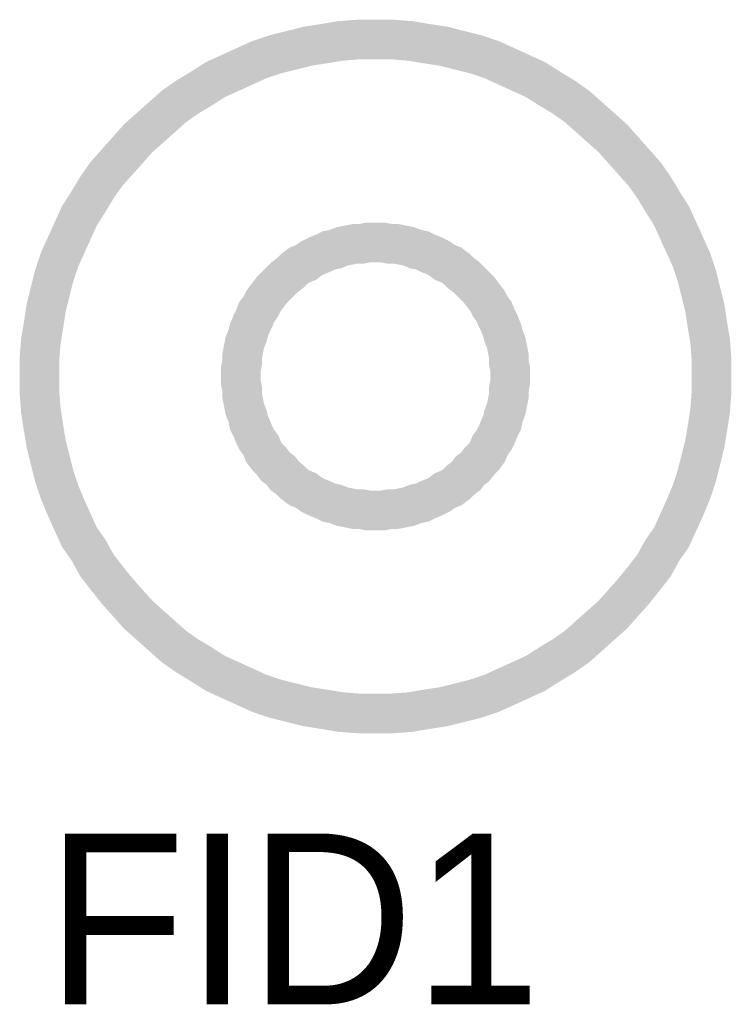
# Model space of a CAD drawing. Header units: inches. Extents: x 0 to 17, y 0 to 11.
# Tile 5 of 14: x 4 to 4.2, y 8.5 to 8.8. Entities that reach past the tile are written whole.
import ezdxf

# ---------------------------------------------------------------- set-up
doc = ezdxf.new("R2010")
doc.units = ezdxf.units.IN
doc.header["$MEASUREMENT"] = 0
doc.layers.add('Sheet', color=255, linetype='Continuous')

msp = doc.modelspace()

# ---------------------------------------------------------------- linework, layer by layer
at = {"layer": 'Sheet'}
for points in [[(4.00063, 8.70001, 0.0118, 0.0118, 0), (4.00063, 8.70516, 0.0118, 0.0118, 0), (4.00103, 8.71032, 0.0118, 0.0118, 0), (4.00182, 8.71507, 0.0118, 0.0118, 0), (4.00261, 8.72023, 0.0118, 0.0118, 0), (4.0038, 8.72499, 0.0118, 0.0118, 0), (4.00499, 8.72974, 0.0118, 0.0118, 0), (4.00658, 8.7345, 0.0118, 0.0118, 0), (4.00856, 8.73886, 0.0118, 0.0118, 0), (4.01054, 8.74322, 0.0118, 0.0118, 0), (4.01252, 8.74759, 0.0118, 0.0118, 0), (4.0153, 8.75195, 0.0118, 0.0118, 0), (4.01768, 8.75591, 0.0118, 0.0118, 0), (4.02045, 8.75988, 0.0118, 0.0118, 0), (4.02362, 8.76344, 0.0118, 0.0118, 0), (4.0268, 8.76701, 0.0118, 0.0118, 0), (4.02997, 8.77058, 0.0118, 0.0118, 0), (4.03354, 8.77375, 0.0118, 0.0118, 0), (4.0371, 8.77692, 0.0118, 0.0118, 0), (4.04067, 8.7801, 0.0118, 0.0118, 0), (4.04464, 8.78287, 0.0118, 0.0118, 0), (4.0486, 8.78525, 0.0118, 0.0118, 0), (4.05296, 8.78803, 0.0118, 0.0118, 0), (4.05732, 8.79001, 0.0118, 0.0118, 0), (4.06168, 8.79199, 0.0118, 0.0118, 0), (4.06604, 8.79397, 0.0118, 0.0118, 0), (4.0708, 8.79556, 0.0118, 0.0118, 0), (4.07556, 8.79675, 0.0118, 0.0118, 0), (4.08032, 8.79794, 0.0118, 0.0118, 0), (4.08547, 8.79873, 0.0118, 0.0118, 0), (4.09023, 8.79952, 0.0118, 0.0118, 0), (4.09538, 8.79992, 0.0118, 0.0118, 0), (4.10054, 8.79992, 0.0118, 0.0118, 0)], [(4.10054, 8.79992, 0.0118, 0.0118, 0), (4.10054, 8.79992, 0.0118, 0.0118, 0)], [(4.10054, 8.79992, 0.0118, 0.0118, 0), (4.10569, 8.79992, 0.0118, 0.0118, 0), (4.11084, 8.79952, 0.0118, 0.0118, 0), (4.1156, 8.79873, 0.0118, 0.0118, 0), (4.12076, 8.79794, 0.0118, 0.0118, 0), (4.12551, 8.79675, 0.0118, 0.0118, 0), (4.13027, 8.79556, 0.0118, 0.0118, 0), (4.13503, 8.79397, 0.0118, 0.0118, 0), (4.13939, 8.79199, 0.0118, 0.0118, 0), (4.14375, 8.79001, 0.0118, 0.0118, 0), (4.14811, 8.78803, 0.0118, 0.0118, 0), (4.15247, 8.78525, 0.0118, 0.0118, 0), (4.15644, 8.78287, 0.0118, 0.0118, 0), (4.1604, 8.7801, 0.0118, 0.0118, 0), (4.16397, 8.77692, 0.0118, 0.0118, 0), (4.16754, 8.77375, 0.0118, 0.0118, 0), (4.17111, 8.77058, 0.0118, 0.0118, 0), (4.17428, 8.76701, 0.0118, 0.0118, 0), (4.17745, 8.76344, 0.0118, 0.0118, 0), (4.18062, 8.75988, 0.0118, 0.0118, 0), (4.1834, 8.75591, 0.0118, 0.0118, 0), (4.18577, 8.75195, 0.0118, 0.0118, 0), (4.18855, 8.74759, 0.0118, 0.0118, 0), (4.19053, 8.74322, 0.0118, 0.0118, 0), (4.19251, 8.73886, 0.0118, 0.0118, 0), (4.1945, 8.7345, 0.0118, 0.0118, 0), (4.19608, 8.72974, 0.0118, 0.0118, 0), (4.19727, 8.72499, 0.0118, 0.0118, 0), (4.19846, 8.72023, 0.0118, 0.0118, 0), (4.19925, 8.71507, 0.0118, 0.0118, 0), (4.20005, 8.71032, 0.0118, 0.0118, 0), (4.20044, 8.70516, 0.0118, 0.0118, 0), (4.20044, 8.70001, 0.0118, 0.0118, 0)], [(4.00063, 8.70001, 0.0039, 0.0039, 0), (4.00063, 8.70516, 0.0039, 0.0039, 0), (4.00103, 8.71032, 0.0039, 0.0039, 0), (4.00182, 8.71507, 0.0039, 0.0039, 0), (4.00261, 8.72023, 0.0039, 0.0039, 0), (4.0038, 8.72499, 0.0039, 0.0039, 0), (4.00499, 8.72974, 0.0039, 0.0039, 0), (4.00658, 8.7345, 0.0039, 0.0039, 0), (4.00856, 8.73886, 0.0039, 0.0039, 0), (4.01054, 8.74322, 0.0039, 0.0039, 0), (4.01252, 8.74759, 0.0039, 0.0039, 0), (4.0153, 8.75195, 0.0039, 0.0039, 0), (4.01768, 8.75591, 0.0039, 0.0039, 0), (4.02045, 8.75988, 0.0039, 0.0039, 0), (4.02362, 8.76344, 0.0039, 0.0039, 0), (4.0268, 8.76701, 0.0039, 0.0039, 0), (4.02997, 8.77058, 0.0039, 0.0039, 0), (4.03354, 8.77375, 0.0039, 0.0039, 0), (4.0371, 8.77692, 0.0039, 0.0039, 0), (4.04067, 8.7801, 0.0039, 0.0039, 0), (4.04464, 8.78287, 0.0039, 0.0039, 0), (4.0486, 8.78525, 0.0039, 0.0039, 0), (4.05296, 8.78803, 0.0039, 0.0039, 0), (4.05732, 8.79001, 0.0039, 0.0039, 0), (4.06168, 8.79199, 0.0039, 0.0039, 0), (4.06604, 8.79397, 0.0039, 0.0039, 0), (4.0708, 8.79556, 0.0039, 0.0039, 0), (4.07556, 8.79675, 0.0039, 0.0039, 0), (4.08032, 8.79794, 0.0039, 0.0039, 0), (4.08547, 8.79873, 0.0039, 0.0039, 0), (4.09023, 8.79952, 0.0039, 0.0039, 0), (4.09538, 8.79992, 0.0039, 0.0039, 0), (4.10054, 8.79992, 0.0039, 0.0039, 0)], [(4.10054, 8.79992, 0.0039, 0.0039, 0), (4.10054, 8.79992, 0.0039, 0.0039, 0)], [(4.10054, 8.79992, 0.0039, 0.0039, 0), (4.10569, 8.79992, 0.0039, 0.0039, 0), (4.11084, 8.79952, 0.0039, 0.0039, 0), (4.1156, 8.79873, 0.0039, 0.0039, 0), (4.12076, 8.79794, 0.0039, 0.0039, 0), (4.12551, 8.79675, 0.0039, 0.0039, 0), (4.13027, 8.79556, 0.0039, 0.0039, 0), (4.13503, 8.79397, 0.0039, 0.0039, 0), (4.13939, 8.79199, 0.0039, 0.0039, 0), (4.14375, 8.79001, 0.0039, 0.0039, 0), (4.14811, 8.78803, 0.0039, 0.0039, 0), (4.15247, 8.78525, 0.0039, 0.0039, 0), (4.15644, 8.78287, 0.0039, 0.0039, 0), (4.1604, 8.7801, 0.0039, 0.0039, 0), (4.16397, 8.77692, 0.0039, 0.0039, 0), (4.16754, 8.77375, 0.0039, 0.0039, 0), (4.17111, 8.77058, 0.0039, 0.0039, 0), (4.17428, 8.76701, 0.0039, 0.0039, 0), (4.17745, 8.76344, 0.0039, 0.0039, 0), (4.18062, 8.75988, 0.0039, 0.0039, 0), (4.1834, 8.75591, 0.0039, 0.0039, 0), (4.18577, 8.75195, 0.0039, 0.0039, 0), (4.18855, 8.74759, 0.0039, 0.0039, 0), (4.19053, 8.74322, 0.0039, 0.0039, 0), (4.19251, 8.73886, 0.0039, 0.0039, 0), (4.1945, 8.7345, 0.0039, 0.0039, 0), (4.19608, 8.72974, 0.0039, 0.0039, 0), (4.19727, 8.72499, 0.0039, 0.0039, 0), (4.19846, 8.72023, 0.0039, 0.0039, 0), (4.19925, 8.71507, 0.0039, 0.0039, 0), (4.20005, 8.71032, 0.0039, 0.0039, 0), (4.20044, 8.70516, 0.0039, 0.0039, 0), (4.20044, 8.70001, 0.0039, 0.0039, 0)], [(4.06049, 8.70001, 0.0118, 0.0118, 0), (4.06049, 8.70199, 0.0118, 0.0118, 0), (4.06089, 8.70397, 0.0118, 0.0118, 0), (4.06089, 8.70595, 0.0118, 0.0118, 0), (4.06129, 8.70794, 0.0118, 0.0118, 0), (4.06168, 8.70992, 0.0118, 0.0118, 0), (4.06248, 8.7119, 0.0118, 0.0118, 0), (4.06287, 8.71349, 0.0118, 0.0118, 0), (4.06367, 8.71547, 0.0118, 0.0118, 0), (4.06446, 8.71706, 0.0118, 0.0118, 0), (4.06525, 8.71904, 0.0118, 0.0118, 0), (4.06644, 8.72062, 0.0118, 0.0118, 0), (4.06723, 8.72221, 0.0118, 0.0118, 0), (4.06842, 8.7238, 0.0118, 0.0118, 0), (4.06961, 8.72538, 0.0118, 0.0118, 0), (4.0708, 8.72657, 0.0118, 0.0118, 0), (4.07239, 8.72816, 0.0118, 0.0118, 0), (4.07358, 8.72935, 0.0118, 0.0118, 0), (4.07516, 8.73054, 0.0118, 0.0118, 0), (4.07635, 8.73173, 0.0118, 0.0118, 0), (4.07794, 8.73292, 0.0118, 0.0118, 0), (4.07992, 8.73371, 0.0118, 0.0118, 0), (4.08151, 8.7349, 0.0118, 0.0118, 0), (4.08309, 8.73569, 0.0118, 0.0118, 0), (4.08507, 8.73648, 0.0118, 0.0118, 0), (4.08666, 8.73728, 0.0118, 0.0118, 0), (4.08864, 8.73767, 0.0118, 0.0118, 0), (4.09063, 8.73847, 0.0118, 0.0118, 0), (4.09261, 8.73886, 0.0118, 0.0118, 0), (4.09459, 8.73926, 0.0118, 0.0118, 0), (4.09657, 8.73926, 0.0118, 0.0118, 0), (4.09855, 8.73966, 0.0118, 0.0118, 0), (4.10054, 8.73966, 0.0118, 0.0118, 0)], [(4.10054, 8.73966, 0.0118, 0.0118, 0), (4.10054, 8.73966, 0.0118, 0.0118, 0)], [(4.10054, 8.73966, 0.0118, 0.0118, 0), (4.10252, 8.73966, 0.0118, 0.0118, 0), (4.1045, 8.73926, 0.0118, 0.0118, 0), (4.10648, 8.73926, 0.0118, 0.0118, 0), (4.10847, 8.73886, 0.0118, 0.0118, 0), (4.11045, 8.73847, 0.0118, 0.0118, 0), (4.11243, 8.73767, 0.0118, 0.0118, 0), (4.11441, 8.73728, 0.0118, 0.0118, 0), (4.116, 8.73648, 0.0118, 0.0118, 0), (4.11798, 8.73569, 0.0118, 0.0118, 0), (4.11957, 8.7349, 0.0118, 0.0118, 0), (4.12115, 8.73371, 0.0118, 0.0118, 0), (4.12313, 8.73292, 0.0118, 0.0118, 0), (4.12472, 8.73173, 0.0118, 0.0118, 0), (4.12591, 8.73054, 0.0118, 0.0118, 0), (4.1275, 8.72935, 0.0118, 0.0118, 0), (4.12868, 8.72816, 0.0118, 0.0118, 0), (4.13027, 8.72657, 0.0118, 0.0118, 0), (4.13146, 8.72538, 0.0118, 0.0118, 0), (4.13265, 8.7238, 0.0118, 0.0118, 0), (4.13384, 8.72221, 0.0118, 0.0118, 0), (4.13463, 8.72062, 0.0118, 0.0118, 0), (4.13582, 8.71904, 0.0118, 0.0118, 0), (4.13661, 8.71706, 0.0118, 0.0118, 0), (4.13741, 8.71547, 0.0118, 0.0118, 0), (4.1382, 8.71349, 0.0118, 0.0118, 0), (4.1386, 8.7119, 0.0118, 0.0118, 0), (4.13939, 8.70992, 0.0118, 0.0118, 0), (4.13979, 8.70794, 0.0118, 0.0118, 0), (4.14018, 8.70595, 0.0118, 0.0118, 0), (4.14018, 8.70397, 0.0118, 0.0118, 0), (4.14058, 8.70199, 0.0118, 0.0118, 0), (4.14058, 8.70001, 0.0118, 0.0118, 0)], [(4.06049, 8.70001, 0.0039, 0.0039, 0), (4.06049, 8.70199, 0.0039, 0.0039, 0), (4.06089, 8.70397, 0.0039, 0.0039, 0), (4.06089, 8.70595, 0.0039, 0.0039, 0), (4.06129, 8.70794, 0.0039, 0.0039, 0), (4.06168, 8.70992, 0.0039, 0.0039, 0), (4.06248, 8.7119, 0.0039, 0.0039, 0), (4.06287, 8.71349, 0.0039, 0.0039, 0), (4.06367, 8.71547, 0.0039, 0.0039, 0), (4.06446, 8.71706, 0.0039, 0.0039, 0), (4.06525, 8.71904, 0.0039, 0.0039, 0), (4.06644, 8.72062, 0.0039, 0.0039, 0), (4.06723, 8.72221, 0.0039, 0.0039, 0), (4.06842, 8.7238, 0.0039, 0.0039, 0), (4.06961, 8.72538, 0.0039, 0.0039, 0), (4.0708, 8.72657, 0.0039, 0.0039, 0), (4.07239, 8.72816, 0.0039, 0.0039, 0), (4.07358, 8.72935, 0.0039, 0.0039, 0), (4.07516, 8.73054, 0.0039, 0.0039, 0), (4.07635, 8.73173, 0.0039, 0.0039, 0), (4.07794, 8.73292, 0.0039, 0.0039, 0), (4.07992, 8.73371, 0.0039, 0.0039, 0), (4.08151, 8.7349, 0.0039, 0.0039, 0), (4.08309, 8.73569, 0.0039, 0.0039, 0), (4.08507, 8.73648, 0.0039, 0.0039, 0), (4.08666, 8.73728, 0.0039, 0.0039, 0), (4.08864, 8.73767, 0.0039, 0.0039, 0), (4.09063, 8.73847, 0.0039, 0.0039, 0), (4.09261, 8.73886, 0.0039, 0.0039, 0), (4.09459, 8.73926, 0.0039, 0.0039, 0), (4.09657, 8.73926, 0.0039, 0.0039, 0), (4.09855, 8.73966, 0.0039, 0.0039, 0), (4.10054, 8.73966, 0.0039, 0.0039, 0)], [(4.10054, 8.73966, 0.0039, 0.0039, 0), (4.10054, 8.73966, 0.0039, 0.0039, 0)], [(4.10054, 8.73966, 0.0039, 0.0039, 0), (4.10252, 8.73966, 0.0039, 0.0039, 0), (4.1045, 8.73926, 0.0039, 0.0039, 0), (4.10648, 8.73926, 0.0039, 0.0039, 0), (4.10847, 8.73886, 0.0039, 0.0039, 0), (4.11045, 8.73847, 0.0039, 0.0039, 0), (4.11243, 8.73767, 0.0039, 0.0039, 0), (4.11441, 8.73728, 0.0039, 0.0039, 0), (4.116, 8.73648, 0.0039, 0.0039, 0), (4.11798, 8.73569, 0.0039, 0.0039, 0), (4.11957, 8.7349, 0.0039, 0.0039, 0), (4.12115, 8.73371, 0.0039, 0.0039, 0), (4.12313, 8.73292, 0.0039, 0.0039, 0), (4.12472, 8.73173, 0.0039, 0.0039, 0), (4.12591, 8.73054, 0.0039, 0.0039, 0), (4.1275, 8.72935, 0.0039, 0.0039, 0), (4.12868, 8.72816, 0.0039, 0.0039, 0), (4.13027, 8.72657, 0.0039, 0.0039, 0), (4.13146, 8.72538, 0.0039, 0.0039, 0), (4.13265, 8.7238, 0.0039, 0.0039, 0), (4.13384, 8.72221, 0.0039, 0.0039, 0), (4.13463, 8.72062, 0.0039, 0.0039, 0), (4.13582, 8.71904, 0.0039, 0.0039, 0), (4.13661, 8.71706, 0.0039, 0.0039, 0), (4.13741, 8.71547, 0.0039, 0.0039, 0), (4.1382, 8.71349, 0.0039, 0.0039, 0), (4.1386, 8.7119, 0.0039, 0.0039, 0), (4.13939, 8.70992, 0.0039, 0.0039, 0), (4.13979, 8.70794, 0.0039, 0.0039, 0), (4.14018, 8.70595, 0.0039, 0.0039, 0), (4.14018, 8.70397, 0.0039, 0.0039, 0), (4.14058, 8.70199, 0.0039, 0.0039, 0), (4.14058, 8.70001, 0.0039, 0.0039, 0)], [(4.10054, 8.5997, 0.0118, 0.0118, 0), (4.09538, 8.5997, 0.0118, 0.0118, 0), (4.09023, 8.60009, 0.0118, 0.0118, 0), (4.08547, 8.60089, 0.0118, 0.0118, 0), (4.08032, 8.60168, 0.0118, 0.0118, 0), (4.07556, 8.60287, 0.0118, 0.0118, 0), (4.0708, 8.60406, 0.0118, 0.0118, 0), (4.06604, 8.60564, 0.0118, 0.0118, 0), (4.06168, 8.60763, 0.0118, 0.0118, 0), (4.05732, 8.60961, 0.0118, 0.0118, 0), (4.05296, 8.61159, 0.0118, 0.0118, 0), (4.0486, 8.61437, 0.0118, 0.0118, 0), (4.04464, 8.61675, 0.0118, 0.0118, 0), (4.04067, 8.61952, 0.0118, 0.0118, 0), (4.0371, 8.62269, 0.0118, 0.0118, 0), (4.03354, 8.62587, 0.0118, 0.0118, 0), (4.02997, 8.62904, 0.0118, 0.0118, 0), (4.0268, 8.63261, 0.0118, 0.0118, 0), (4.02362, 8.63617, 0.0118, 0.0118, 0), (4.02045, 8.64014, 0.0118, 0.0118, 0), (4.01768, 8.64371, 0.0118, 0.0118, 0), (4.0153, 8.64807, 0.0118, 0.0118, 0), (4.01252, 8.65203, 0.0118, 0.0118, 0), (4.01054, 8.65639, 0.0118, 0.0118, 0), (4.00856, 8.66076, 0.0118, 0.0118, 0), (4.00658, 8.66551, 0.0118, 0.0118, 0), (4.00499, 8.67027, 0.0118, 0.0118, 0), (4.0038, 8.67503, 0.0118, 0.0118, 0), (4.00261, 8.67979, 0.0118, 0.0118, 0), (4.00182, 8.68454, 0.0118, 0.0118, 0), (4.00103, 8.6897, 0.0118, 0.0118, 0), (4.00063, 8.69485, 0.0118, 0.0118, 0), (4.00063, 8.70001, 0.0118, 0.0118, 0)], [(4.00063, 8.70001, 0.0118, 0.0118, 0), (4.00063, 8.70001, 0.0118, 0.0118, 0)], [(4.10054, 8.65996, 0.0118, 0.0118, 0), (4.09855, 8.65996, 0.0118, 0.0118, 0), (4.09657, 8.66036, 0.0118, 0.0118, 0), (4.09459, 8.66036, 0.0118, 0.0118, 0), (4.09261, 8.66076, 0.0118, 0.0118, 0), (4.09063, 8.66115, 0.0118, 0.0118, 0), (4.08864, 8.66194, 0.0118, 0.0118, 0), (4.08666, 8.66234, 0.0118, 0.0118, 0), (4.08507, 8.66313, 0.0118, 0.0118, 0), (4.08309, 8.66393, 0.0118, 0.0118, 0), (4.08151, 8.66472, 0.0118, 0.0118, 0), (4.07992, 8.66591, 0.0118, 0.0118, 0), (4.07794, 8.6667, 0.0118, 0.0118, 0), (4.07635, 8.66789, 0.0118, 0.0118, 0), (4.07516, 8.66908, 0.0118, 0.0118, 0), (4.07358, 8.67027, 0.0118, 0.0118, 0), (4.07239, 8.67186, 0.0118, 0.0118, 0), (4.0708, 8.67305, 0.0118, 0.0118, 0), (4.06961, 8.67463, 0.0118, 0.0118, 0), (4.06842, 8.67582, 0.0118, 0.0118, 0), (4.06723, 8.67741, 0.0118, 0.0118, 0), (4.06644, 8.67939, 0.0118, 0.0118, 0), (4.06525, 8.68098, 0.0118, 0.0118, 0), (4.06446, 8.68256, 0.0118, 0.0118, 0), (4.06367, 8.68454, 0.0118, 0.0118, 0), (4.06287, 8.68613, 0.0118, 0.0118, 0), (4.06248, 8.68811, 0.0118, 0.0118, 0), (4.06168, 8.6901, 0.0118, 0.0118, 0), (4.06129, 8.69208, 0.0118, 0.0118, 0), (4.06089, 8.69406, 0.0118, 0.0118, 0), (4.06089, 8.69604, 0.0118, 0.0118, 0), (4.06049, 8.69802, 0.0118, 0.0118, 0), (4.06049, 8.70001, 0.0118, 0.0118, 0)], [(4.06049, 8.70001, 0.0118, 0.0118, 0), (4.06049, 8.70001, 0.0118, 0.0118, 0)], [(4.20044, 8.70001, 0.0118, 0.0118, 0), (4.20044, 8.69485, 0.0118, 0.0118, 0), (4.20005, 8.6897, 0.0118, 0.0118, 0), (4.19925, 8.68454, 0.0118, 0.0118, 0), (4.19846, 8.67979, 0.0118, 0.0118, 0), (4.19727, 8.67503, 0.0118, 0.0118, 0), (4.19608, 8.67027, 0.0118, 0.0118, 0), (4.1945, 8.66551, 0.0118, 0.0118, 0), (4.19251, 8.66076, 0.0118, 0.0118, 0), (4.19053, 8.65639, 0.0118, 0.0118, 0), (4.18855, 8.65203, 0.0118, 0.0118, 0), (4.18577, 8.64807, 0.0118, 0.0118, 0), (4.1834, 8.64371, 0.0118, 0.0118, 0), (4.18062, 8.64014, 0.0118, 0.0118, 0), (4.17745, 8.63617, 0.0118, 0.0118, 0), (4.17428, 8.63261, 0.0118, 0.0118, 0), (4.17111, 8.62904, 0.0118, 0.0118, 0), (4.16754, 8.62587, 0.0118, 0.0118, 0), (4.16397, 8.62269, 0.0118, 0.0118, 0), (4.1604, 8.61952, 0.0118, 0.0118, 0), (4.15644, 8.61675, 0.0118, 0.0118, 0), (4.15247, 8.61437, 0.0118, 0.0118, 0), (4.14811, 8.61159, 0.0118, 0.0118, 0), (4.14375, 8.60961, 0.0118, 0.0118, 0), (4.13939, 8.60763, 0.0118, 0.0118, 0), (4.13503, 8.60564, 0.0118, 0.0118, 0), (4.13027, 8.60406, 0.0118, 0.0118, 0), (4.12551, 8.60287, 0.0118, 0.0118, 0), (4.12076, 8.60168, 0.0118, 0.0118, 0), (4.1156, 8.60089, 0.0118, 0.0118, 0), (4.11084, 8.60009, 0.0118, 0.0118, 0), (4.10569, 8.5997, 0.0118, 0.0118, 0), (4.10054, 8.5997, 0.0118, 0.0118, 0)], [(4.14058, 8.70001, 0.0118, 0.0118, 0), (4.14058, 8.69802, 0.0118, 0.0118, 0), (4.14018, 8.69604, 0.0118, 0.0118, 0), (4.14018, 8.69406, 0.0118, 0.0118, 0), (4.13979, 8.69208, 0.0118, 0.0118, 0), (4.13939, 8.6901, 0.0118, 0.0118, 0), (4.1386, 8.68811, 0.0118, 0.0118, 0), (4.1382, 8.68613, 0.0118, 0.0118, 0), (4.13741, 8.68454, 0.0118, 0.0118, 0), (4.13661, 8.68256, 0.0118, 0.0118, 0), (4.13582, 8.68098, 0.0118, 0.0118, 0), (4.13463, 8.67939, 0.0118, 0.0118, 0), (4.13384, 8.67741, 0.0118, 0.0118, 0), (4.13265, 8.67582, 0.0118, 0.0118, 0), (4.13146, 8.67463, 0.0118, 0.0118, 0), (4.13027, 8.67305, 0.0118, 0.0118, 0), (4.12868, 8.67186, 0.0118, 0.0118, 0), (4.1275, 8.67027, 0.0118, 0.0118, 0), (4.12591, 8.66908, 0.0118, 0.0118, 0), (4.12472, 8.66789, 0.0118, 0.0118, 0), (4.12313, 8.6667, 0.0118, 0.0118, 0), (4.12115, 8.66591, 0.0118, 0.0118, 0), (4.11957, 8.66472, 0.0118, 0.0118, 0), (4.11798, 8.66393, 0.0118, 0.0118, 0), (4.116, 8.66313, 0.0118, 0.0118, 0), (4.11441, 8.66234, 0.0118, 0.0118, 0), (4.11243, 8.66194, 0.0118, 0.0118, 0), (4.11045, 8.66115, 0.0118, 0.0118, 0), (4.10847, 8.66076, 0.0118, 0.0118, 0), (4.10648, 8.66036, 0.0118, 0.0118, 0), (4.1045, 8.66036, 0.0118, 0.0118, 0), (4.10252, 8.65996, 0.0118, 0.0118, 0), (4.10054, 8.65996, 0.0118, 0.0118, 0)], [(4.14058, 8.70001, 0.0118, 0.0118, 0), (4.14058, 8.70001, 0.0118, 0.0118, 0), (4.14058, 8.70001, 0.0118, 0.0118, 0), (4.14058, 8.70001, 0.0118, 0.0118, 0), (4.14058, 8.70001, 0.0118, 0.0118, 0), (4.14058, 8.70001, 0.0118, 0.0118, 0), (4.14058, 8.70001, 0.0118, 0.0118, 0), (4.14058, 8.70001, 0.0118, 0.0118, 0), (4.14058, 8.70001, 0.0118, 0.0118, 0), (4.14058, 8.70001, 0.0118, 0.0118, 0), (4.14058, 8.70001, 0.0118, 0.0118, 0), (4.14058, 8.70001, 0.0118, 0.0118, 0), (4.14058, 8.70001, 0.0118, 0.0118, 0), (4.14058, 8.70001, 0.0118, 0.0118, 0), (4.14058, 8.70001, 0.0118, 0.0118, 0), (4.14058, 8.70001, 0.0118, 0.0118, 0), (4.14058, 8.70001, 0.0118, 0.0118, 0), (4.14058, 8.70001, 0.0118, 0.0118, 0), (4.14058, 8.70001, 0.0118, 0.0118, 0), (4.14058, 8.70001, 0.0118, 0.0118, 0), (4.14058, 8.70001, 0.0118, 0.0118, 0), (4.14058, 8.70001, 0.0118, 0.0118, 0), (4.14058, 8.70001, 0.0118, 0.0118, 0), (4.14058, 8.70001, 0.0118, 0.0118, 0), (4.14058, 8.70001, 0.0118, 0.0118, 0), (4.14058, 8.70001, 0.0118, 0.0118, 0), (4.14058, 8.70001, 0.0118, 0.0118, 0), (4.14058, 8.70001, 0.0118, 0.0118, 0), (4.14058, 8.70001, 0.0118, 0.0118, 0), (4.14058, 8.70001, 0.0118, 0.0118, 0), (4.14058, 8.70001, 0.0118, 0.0118, 0), (4.14058, 8.70001, 0.0118, 0.0118, 0), (4.14058, 8.70001, 0.0118, 0.0118, 0)], [(4.14058, 8.70001, 0.0118, 0.0118, 0), (4.14058, 8.70001, 0.0118, 0.0118, 0)], [(4.20044, 8.70001, 0.0118, 0.0118, 0), (4.20044, 8.70001, 0.0118, 0.0118, 0), (4.20044, 8.70001, 0.0118, 0.0118, 0), (4.20044, 8.70001, 0.0118, 0.0118, 0), (4.20044, 8.70001, 0.0118, 0.0118, 0), (4.20044, 8.70001, 0.0118, 0.0118, 0), (4.20044, 8.70001, 0.0118, 0.0118, 0), (4.20044, 8.70001, 0.0118, 0.0118, 0), (4.20044, 8.70001, 0.0118, 0.0118, 0), (4.20044, 8.70001, 0.0118, 0.0118, 0), (4.20044, 8.70001, 0.0118, 0.0118, 0), (4.20044, 8.70001, 0.0118, 0.0118, 0), (4.20044, 8.70001, 0.0118, 0.0118, 0), (4.20044, 8.70001, 0.0118, 0.0118, 0), (4.20044, 8.70001, 0.0118, 0.0118, 0), (4.20044, 8.70001, 0.0118, 0.0118, 0), (4.20044, 8.70001, 0.0118, 0.0118, 0), (4.20044, 8.70001, 0.0118, 0.0118, 0), (4.20044, 8.70001, 0.0118, 0.0118, 0), (4.20044, 8.70001, 0.0118, 0.0118, 0), (4.20044, 8.70001, 0.0118, 0.0118, 0), (4.20044, 8.70001, 0.0118, 0.0118, 0), (4.20044, 8.70001, 0.0118, 0.0118, 0), (4.20044, 8.70001, 0.0118, 0.0118, 0), (4.20044, 8.70001, 0.0118, 0.0118, 0), (4.20044, 8.70001, 0.0118, 0.0118, 0), (4.20044, 8.70001, 0.0118, 0.0118, 0), (4.20044, 8.70001, 0.0118, 0.0118, 0), (4.20044, 8.70001, 0.0118, 0.0118, 0), (4.20044, 8.70001, 0.0118, 0.0118, 0), (4.20044, 8.70001, 0.0118, 0.0118, 0), (4.20044, 8.70001, 0.0118, 0.0118, 0), (4.20044, 8.70001, 0.0118, 0.0118, 0)], [(4.20044, 8.70001, 0.0118, 0.0118, 0), (4.20044, 8.70001, 0.0118, 0.0118, 0)], [(4.10054, 8.5997, 0.0039, 0.0039, 0), (4.09538, 8.5997, 0.0039, 0.0039, 0), (4.09023, 8.60009, 0.0039, 0.0039, 0), (4.08547, 8.60089, 0.0039, 0.0039, 0), (4.08032, 8.60168, 0.0039, 0.0039, 0), (4.07556, 8.60287, 0.0039, 0.0039, 0), (4.0708, 8.60406, 0.0039, 0.0039, 0), (4.06604, 8.60564, 0.0039, 0.0039, 0), (4.06168, 8.60763, 0.0039, 0.0039, 0), (4.05732, 8.60961, 0.0039, 0.0039, 0), (4.05296, 8.61159, 0.0039, 0.0039, 0), (4.0486, 8.61437, 0.0039, 0.0039, 0), (4.04464, 8.61675, 0.0039, 0.0039, 0), (4.04067, 8.61952, 0.0039, 0.0039, 0), (4.0371, 8.62269, 0.0039, 0.0039, 0), (4.03354, 8.62587, 0.0039, 0.0039, 0), (4.02997, 8.62904, 0.0039, 0.0039, 0), (4.0268, 8.63261, 0.0039, 0.0039, 0), (4.02362, 8.63617, 0.0039, 0.0039, 0), (4.02045, 8.64014, 0.0039, 0.0039, 0), (4.01768, 8.64371, 0.0039, 0.0039, 0), (4.0153, 8.64807, 0.0039, 0.0039, 0), (4.01252, 8.65203, 0.0039, 0.0039, 0), (4.01054, 8.65639, 0.0039, 0.0039, 0), (4.00856, 8.66076, 0.0039, 0.0039, 0), (4.00658, 8.66551, 0.0039, 0.0039, 0), (4.00499, 8.67027, 0.0039, 0.0039, 0), (4.0038, 8.67503, 0.0039, 0.0039, 0), (4.00261, 8.67979, 0.0039, 0.0039, 0), (4.00182, 8.68454, 0.0039, 0.0039, 0), (4.00103, 8.6897, 0.0039, 0.0039, 0), (4.00063, 8.69485, 0.0039, 0.0039, 0), (4.00063, 8.70001, 0.0039, 0.0039, 0)], [(4.00063, 8.70001, 0.0039, 0.0039, 0), (4.00063, 8.70001, 0.0039, 0.0039, 0)], [(4.10054, 8.65996, 0.0039, 0.0039, 0), (4.09855, 8.65996, 0.0039, 0.0039, 0), (4.09657, 8.66036, 0.0039, 0.0039, 0), (4.09459, 8.66036, 0.0039, 0.0039, 0), (4.09261, 8.66076, 0.0039, 0.0039, 0), (4.09063, 8.66115, 0.0039, 0.0039, 0), (4.08864, 8.66194, 0.0039, 0.0039, 0), (4.08666, 8.66234, 0.0039, 0.0039, 0), (4.08507, 8.66313, 0.0039, 0.0039, 0), (4.08309, 8.66393, 0.0039, 0.0039, 0), (4.08151, 8.66472, 0.0039, 0.0039, 0), (4.07992, 8.66591, 0.0039, 0.0039, 0), (4.07794, 8.6667, 0.0039, 0.0039, 0), (4.07635, 8.66789, 0.0039, 0.0039, 0), (4.07516, 8.66908, 0.0039, 0.0039, 0), (4.07358, 8.67027, 0.0039, 0.0039, 0), (4.07239, 8.67186, 0.0039, 0.0039, 0), (4.0708, 8.67305, 0.0039, 0.0039, 0), (4.06961, 8.67463, 0.0039, 0.0039, 0), (4.06842, 8.67582, 0.0039, 0.0039, 0), (4.06723, 8.67741, 0.0039, 0.0039, 0), (4.06644, 8.67939, 0.0039, 0.0039, 0), (4.06525, 8.68098, 0.0039, 0.0039, 0), (4.06446, 8.68256, 0.0039, 0.0039, 0), (4.06367, 8.68454, 0.0039, 0.0039, 0), (4.06287, 8.68613, 0.0039, 0.0039, 0), (4.06248, 8.68811, 0.0039, 0.0039, 0), (4.06168, 8.6901, 0.0039, 0.0039, 0), (4.06129, 8.69208, 0.0039, 0.0039, 0), (4.06089, 8.69406, 0.0039, 0.0039, 0), (4.06089, 8.69604, 0.0039, 0.0039, 0), (4.06049, 8.69802, 0.0039, 0.0039, 0), (4.06049, 8.70001, 0.0039, 0.0039, 0)], [(4.06049, 8.70001, 0.0039, 0.0039, 0), (4.06049, 8.70001, 0.0039, 0.0039, 0)], [(4.20044, 8.70001, 0.0039, 0.0039, 0), (4.20044, 8.69485, 0.0039, 0.0039, 0), (4.20005, 8.6897, 0.0039, 0.0039, 0), (4.19925, 8.68454, 0.0039, 0.0039, 0), (4.19846, 8.67979, 0.0039, 0.0039, 0), (4.19727, 8.67503, 0.0039, 0.0039, 0), (4.19608, 8.67027, 0.0039, 0.0039, 0), (4.1945, 8.66551, 0.0039, 0.0039, 0), (4.19251, 8.66076, 0.0039, 0.0039, 0), (4.19053, 8.65639, 0.0039, 0.0039, 0), (4.18855, 8.65203, 0.0039, 0.0039, 0), (4.18577, 8.64807, 0.0039, 0.0039, 0), (4.1834, 8.64371, 0.0039, 0.0039, 0), (4.18062, 8.64014, 0.0039, 0.0039, 0), (4.17745, 8.63617, 0.0039, 0.0039, 0), (4.17428, 8.63261, 0.0039, 0.0039, 0), (4.17111, 8.62904, 0.0039, 0.0039, 0), (4.16754, 8.62587, 0.0039, 0.0039, 0), (4.16397, 8.62269, 0.0039, 0.0039, 0), (4.1604, 8.61952, 0.0039, 0.0039, 0), (4.15644, 8.61675, 0.0039, 0.0039, 0), (4.15247, 8.61437, 0.0039, 0.0039, 0), (4.14811, 8.61159, 0.0039, 0.0039, 0), (4.14375, 8.60961, 0.0039, 0.0039, 0), (4.13939, 8.60763, 0.0039, 0.0039, 0), (4.13503, 8.60564, 0.0039, 0.0039, 0), (4.13027, 8.60406, 0.0039, 0.0039, 0), (4.12551, 8.60287, 0.0039, 0.0039, 0), (4.12076, 8.60168, 0.0039, 0.0039, 0), (4.1156, 8.60089, 0.0039, 0.0039, 0), (4.11084, 8.60009, 0.0039, 0.0039, 0), (4.10569, 8.5997, 0.0039, 0.0039, 0), (4.10054, 8.5997, 0.0039, 0.0039, 0)], [(4.14058, 8.70001, 0.0039, 0.0039, 0), (4.14058, 8.69802, 0.0039, 0.0039, 0), (4.14018, 8.69604, 0.0039, 0.0039, 0), (4.14018, 8.69406, 0.0039, 0.0039, 0), (4.13979, 8.69208, 0.0039, 0.0039, 0), (4.13939, 8.6901, 0.0039, 0.0039, 0), (4.1386, 8.68811, 0.0039, 0.0039, 0), (4.1382, 8.68613, 0.0039, 0.0039, 0), (4.13741, 8.68454, 0.0039, 0.0039, 0), (4.13661, 8.68256, 0.0039, 0.0039, 0), (4.13582, 8.68098, 0.0039, 0.0039, 0), (4.13463, 8.67939, 0.0039, 0.0039, 0), (4.13384, 8.67741, 0.0039, 0.0039, 0), (4.13265, 8.67582, 0.0039, 0.0039, 0), (4.13146, 8.67463, 0.0039, 0.0039, 0), (4.13027, 8.67305, 0.0039, 0.0039, 0), (4.12868, 8.67186, 0.0039, 0.0039, 0), (4.1275, 8.67027, 0.0039, 0.0039, 0), (4.12591, 8.66908, 0.0039, 0.0039, 0), (4.12472, 8.66789, 0.0039, 0.0039, 0), (4.12313, 8.6667, 0.0039, 0.0039, 0), (4.12115, 8.66591, 0.0039, 0.0039, 0), (4.11957, 8.66472, 0.0039, 0.0039, 0), (4.11798, 8.66393, 0.0039, 0.0039, 0), (4.116, 8.66313, 0.0039, 0.0039, 0), (4.11441, 8.66234, 0.0039, 0.0039, 0), (4.11243, 8.66194, 0.0039, 0.0039, 0), (4.11045, 8.66115, 0.0039, 0.0039, 0), (4.10847, 8.66076, 0.0039, 0.0039, 0), (4.10648, 8.66036, 0.0039, 0.0039, 0), (4.1045, 8.66036, 0.0039, 0.0039, 0), (4.10252, 8.65996, 0.0039, 0.0039, 0), (4.10054, 8.65996, 0.0039, 0.0039, 0)], [(4.14058, 8.70001, 0.0039, 0.0039, 0), (4.14058, 8.70001, 0.0039, 0.0039, 0), (4.14058, 8.70001, 0.0039, 0.0039, 0), (4.14058, 8.70001, 0.0039, 0.0039, 0), (4.14058, 8.70001, 0.0039, 0.0039, 0), (4.14058, 8.70001, 0.0039, 0.0039, 0), (4.14058, 8.70001, 0.0039, 0.0039, 0), (4.14058, 8.70001, 0.0039, 0.0039, 0), (4.14058, 8.70001, 0.0039, 0.0039, 0), (4.14058, 8.70001, 0.0039, 0.0039, 0), (4.14058, 8.70001, 0.0039, 0.0039, 0), (4.14058, 8.70001, 0.0039, 0.0039, 0), (4.14058, 8.70001, 0.0039, 0.0039, 0), (4.14058, 8.70001, 0.0039, 0.0039, 0), (4.14058, 8.70001, 0.0039, 0.0039, 0), (4.14058, 8.70001, 0.0039, 0.0039, 0), (4.14058, 8.70001, 0.0039, 0.0039, 0), (4.14058, 8.70001, 0.0039, 0.0039, 0), (4.14058, 8.70001, 0.0039, 0.0039, 0), (4.14058, 8.70001, 0.0039, 0.0039, 0), (4.14058, 8.70001, 0.0039, 0.0039, 0), (4.14058, 8.70001, 0.0039, 0.0039, 0), (4.14058, 8.70001, 0.0039, 0.0039, 0), (4.14058, 8.70001, 0.0039, 0.0039, 0), (4.14058, 8.70001, 0.0039, 0.0039, 0), (4.14058, 8.70001, 0.0039, 0.0039, 0), (4.14058, 8.70001, 0.0039, 0.0039, 0), (4.14058, 8.70001, 0.0039, 0.0039, 0), (4.14058, 8.70001, 0.0039, 0.0039, 0), (4.14058, 8.70001, 0.0039, 0.0039, 0), (4.14058, 8.70001, 0.0039, 0.0039, 0), (4.14058, 8.70001, 0.0039, 0.0039, 0), (4.14058, 8.70001, 0.0039, 0.0039, 0)], [(4.14058, 8.70001, 0.0039, 0.0039, 0), (4.14058, 8.70001, 0.0039, 0.0039, 0)], [(4.20044, 8.70001, 0.0039, 0.0039, 0), (4.20044, 8.70001, 0.0039, 0.0039, 0), (4.20044, 8.70001, 0.0039, 0.0039, 0), (4.20044, 8.70001, 0.0039, 0.0039, 0), (4.20044, 8.70001, 0.0039, 0.0039, 0), (4.20044, 8.70001, 0.0039, 0.0039, 0), (4.20044, 8.70001, 0.0039, 0.0039, 0), (4.20044, 8.70001, 0.0039, 0.0039, 0), (4.20044, 8.70001, 0.0039, 0.0039, 0), (4.20044, 8.70001, 0.0039, 0.0039, 0), (4.20044, 8.70001, 0.0039, 0.0039, 0), (4.20044, 8.70001, 0.0039, 0.0039, 0), (4.20044, 8.70001, 0.0039, 0.0039, 0), (4.20044, 8.70001, 0.0039, 0.0039, 0), (4.20044, 8.70001, 0.0039, 0.0039, 0), (4.20044, 8.70001, 0.0039, 0.0039, 0), (4.20044, 8.70001, 0.0039, 0.0039, 0), (4.20044, 8.70001, 0.0039, 0.0039, 0), (4.20044, 8.70001, 0.0039, 0.0039, 0), (4.20044, 8.70001, 0.0039, 0.0039, 0), (4.20044, 8.70001, 0.0039, 0.0039, 0), (4.20044, 8.70001, 0.0039, 0.0039, 0), (4.20044, 8.70001, 0.0039, 0.0039, 0), (4.20044, 8.70001, 0.0039, 0.0039, 0), (4.20044, 8.70001, 0.0039, 0.0039, 0), (4.20044, 8.70001, 0.0039, 0.0039, 0), (4.20044, 8.70001, 0.0039, 0.0039, 0), (4.20044, 8.70001, 0.0039, 0.0039, 0), (4.20044, 8.70001, 0.0039, 0.0039, 0), (4.20044, 8.70001, 0.0039, 0.0039, 0), (4.20044, 8.70001, 0.0039, 0.0039, 0), (4.20044, 8.70001, 0.0039, 0.0039, 0), (4.20044, 8.70001, 0.0039, 0.0039, 0)], [(4.20044, 8.70001, 0.0039, 0.0039, 0), (4.20044, 8.70001, 0.0039, 0.0039, 0)]]:
    msp.add_lwpolyline(points, format="xyseb", dxfattribs=at)

# ---------------------------------------------------------------- texts
msp.add_text('FID1', height=0.05075, dxfattribs=at).set_placement((4.00261, 8.51326))

doc.saveas('drawing.dxf')
